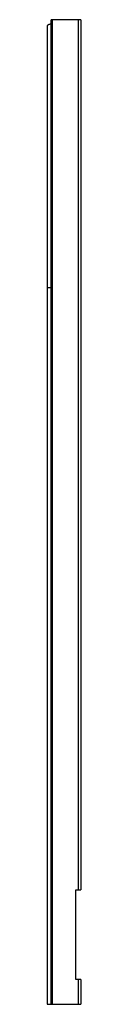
# Model space of a CAD drawing. Header units: millimetres. Extents: x 206 to 223, y 48 to 543.
import ezdxf

# ---------------------------------------------------------------- set-up
doc = ezdxf.new("R2010")
doc.units = ezdxf.units.MM
doc.header["$LTSCALE"] = 38.428377
doc.layers.get('0').update_dxf_attribs({"linetype": 'CONTINUOUS'})

msp = doc.modelspace()

# ---------------------------------------------------------------- linework, layer by layer
at = {"color": 7, "linetype": 'Continuous'}
for p, q in [((205.69, 539.82), (205.69, 47.98)), ((207.69, 47.98), (207.69, 542.98)), ((222.69, 542.98), (207.69, 542.98)), ((208.28, 542.98), (208.28, 47.98)), ((221.52, 105.48), (221.52, 542.98)), ((222.69, 542.98), (222.69, 105.48)), ((207.69, 408.24), (205.69, 408.24)), ((220.11, 105.48), (222.69, 105.48)), ((220.11, 60.48), (220.11, 105.48)), ((222.69, 60.48), (220.11, 60.48)), ((221.52, 47.98), (221.52, 60.48)), ((222.69, 60.48), (222.69, 47.98)), ((205.69, 47.98), (222.69, 47.98))]:
    msp.add_line(p, q, dxfattribs=at)
msp.add_ellipse((245.15, 393.48), major_axis=(0, 152), ratio=1, start_param=0.248973, end_param=0.254601, dxfattribs=at)
msp.add_open_spline([(206.86, 540.58), (206.69, 540.54), (206.39, 540.44), (205.96, 540.25), (205.69, 539.99), (205.69, 539.82)], degree=3, knots=[0, 0, 0, 0, 0.361571, 0.645451, 1, 1, 1, 1], dxfattribs=at)

doc.saveas('drawing.dxf')
